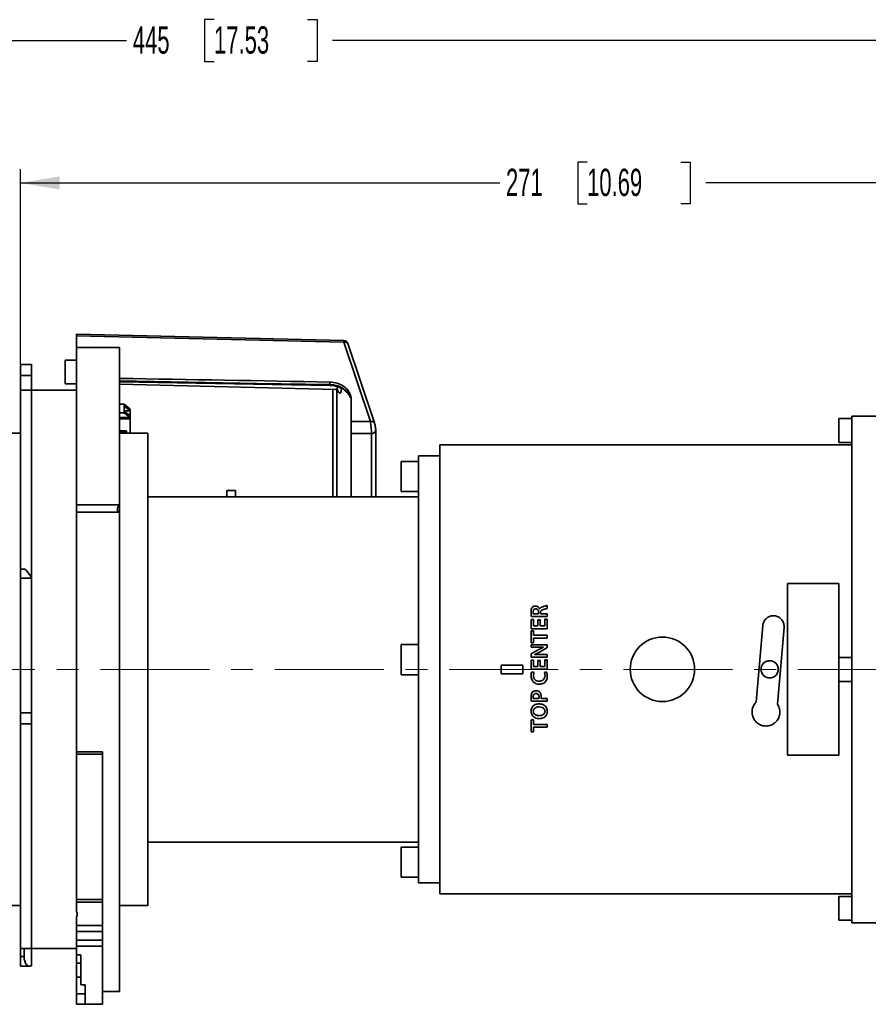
# Model space of a CAD drawing. Header units: millimetres. Extents: x 0 to 1118, y 0 to 864.
# Tile 57 of 96: x 550 to 649, y 662 to 776. Entities that reach past the tile are written whole.
import ezdxf

# ---------------------------------------------------------------- set-up
doc = ezdxf.new("R2010")
doc.units = ezdxf.units.MM
doc.linetypes.add('CENTERX2', pattern=[20.32, 12.7, -2.54, 2.54, -2.54])
doc.layers.add('ALPHAREV', color=7, linetype='Continuous', lineweight=25)
doc.styles.add('SLDTEXTSTYLE0', font='TXT', dxfattribs={"width": 0.605})
doc.dimstyles.new('SLDDIMSTYLE0', dxfattribs={"dimtxt": 3.175, "dimasz": 4.572, "dimexe": 0, "dimexo": 0.0625, "dimgap": 0.79375, "dimtad": 0, "dimtih": 1, "dimtoh": 1, "dimdec": 0, "dimlfac": 2, "dimrnd": 1e-09, "dimzin": 12, "dimdsep": 46, "dimtxsty": 'SLDTEXTSTYLE0', "dimsah": 1, "dimcen": 0.09, "dimadec": 0, "dimazin": 3, "dimtfac": 1, "dimtofl": 0, "dimtmove": 0, "dimatfit": 3, "dimfxl": 1, "dimfrac": 2, "dimtolj": 1, "dimtzin": 12, "dimarcsym": 0})

# ---------------------------------------------------------------- blocks, each defined once
blk = doc.blocks.new('_D_1')
at = {"layer": 'ALPHAREV'}
for p, q in [((572.46, 776.23), (571.37, 776.23)), ((571.37, 776.23), (571.37, 771.35)), ((583.37, 776.23), (584.47, 776.23)), ((584.47, 776.23), (584.47, 771.35)), ((462.95, 719.17), (462.95, 775.39)), ((685.6, 736.92), (685.6, 775.39)), ((462.95, 773.79), (562.27, 773.79)), ((685.6, 773.79), (586.28, 773.79)), ((571.37, 771.35), (572.46, 771.35)), ((584.47, 771.35), (583.37, 771.35))]:
    blk.add_line(p, q, dxfattribs=at)
for points in [[(462.95, 773.79), (467.53, 773.03), (467.53, 774.55)], [(685.6, 773.79), (681.03, 774.55), (681.03, 773.03)]]:
    blk.add_solid(points, dxfattribs=at)
at = {"layer": 'ALPHAREV', "char_height": 3.175, "attachment_point": 1, "style": 'SLDTEXTSTYLE0'}
for s, insert in [('445', (563, 775.45)), ('17.53', (572.46, 775.45))]:
    blk.add_mtext(s, dxfattribs=dict(at, insert=insert))
blk = doc.blocks.new('_D_2')
at = {"layer": 'ALPHAREV'}
for p, q in [((615.93, 759.65), (614.84, 759.65)), ((614.84, 759.65), (614.84, 754.78)), ((626.85, 759.65), (627.94, 759.65)), ((627.94, 759.65), (627.94, 754.78)), ((549.9, 696.25), (549.9, 758.81)), ((685.6, 736.92), (685.6, 758.81)), ((549.9, 757.21), (605.75, 757.21)), ((685.6, 757.21), (629.76, 757.21)), ((614.84, 754.78), (615.93, 754.78)), ((627.94, 754.78), (626.85, 754.78))]:
    blk.add_line(p, q, dxfattribs=at)
for points in [[(549.9, 757.21), (554.47, 756.45), (554.47, 757.98)], [(685.6, 757.21), (681.03, 757.98), (681.03, 756.45)]]:
    blk.add_solid(points, dxfattribs=at)
at = {"layer": 'ALPHAREV', "char_height": 3.175, "attachment_point": 1, "style": 'SLDTEXTSTYLE0'}
for s, insert in [('271', (606.48, 758.87)), ('10.69', (615.93, 758.87))]:
    blk.add_mtext(s, dxfattribs=dict(at, insert=insert))

msp = doc.modelspace()

# ---------------------------------------------------------------- linework, layer by layer
at = {"color": 7, "linetype": 'Continuous', "lineweight": 35}
for p, q in [((587.6, 738.86), (556.45, 739.62)), ((587.59, 738.67), (556.45, 739.43)), ((556.45, 739.43), (556.45, 738.07)), ((590.68, 729.42), (587.59, 738.67)), ((561.45, 738.07), (556.45, 738.07)), ((556.45, 719.75), (556.45, 738.07)), ((561.45, 719.75), (561.45, 738.07)), ((556.45, 736.56), (555.1, 736.56)), ((555.1, 736.56), (555.1, 733.81)), ((551.2, 736.07), (549.9, 736.07)), ((549.9, 734.81), (549.9, 736.07)), ((551.2, 736.07), (551.2, 734.81)), ((551.2, 734.81), (549.9, 734.81)), ((549.9, 733.07), (549.9, 734.81)), ((551.2, 733.07), (551.2, 734.81)), ((555.1, 733.81), (556.45, 733.81)), ((585.97, 733.73), (585.97, 734.03)), ((551.2, 733.07), (549.9, 733.07)), ((549.9, 712.25), (549.9, 733.07)), ((556.45, 733.07), (551.2, 733.07)), ((551.2, 711.25), (551.2, 733.07)), ((561.45, 733.77), (586.66, 733.15)), ((586.29, 720.67), (586.29, 733.16)), ((586.76, 733.14), (586.76, 720.67)), ((587.93, 732.86), (587.93, 732.86)), ((588.43, 731.78), (588.44, 731.69)), ((588.43, 731.78), (588.45, 731.69)), ((588.45, 732.01), (588.45, 729.42)), ((561.45, 731.44), (561.98, 731.44)), ((561.98, 730.44), (561.45, 730.44)), ((561.98, 731.44), (561.98, 731.24)), ((561.98, 731.44), (562.68, 730.88)), ((561.98, 731.24), (561.98, 730.65)), ((561.98, 731.24), (562.68, 730.68)), ((561.98, 730.68), (562.68, 730.68)), ((561.98, 730.65), (561.98, 730.44)), ((562.68, 730.08), (561.98, 730.65)), ((562.67, 729.89), (561.98, 730.44)), ((562.68, 730.88), (562.68, 730.68)), ((562.68, 730.68), (562.68, 730.08)), ((561.45, 729.89), (562.67, 729.89)), ((562.67, 729.74), (561.45, 729.74)), ((562.67, 729.89), (562.67, 729.74)), ((562.67, 729.74), (562.68, 729.73)), ((562.68, 729.73), (562.68, 730.08)), ((562.68, 729.73), (562.68, 728.07)), ((588.45, 729.42), (590.68, 729.42)), ((591.16, 729.22), (591.15, 729.28)), ((646.78, 729.79), (645.28, 729.79)), ((645.28, 727.01), (645.28, 729.79)), ((666.38, 730.07), (646.78, 730.07)), ((646.78, 700.57), (646.78, 730.07)), ((549.9, 728.07), (506.28, 728.07)), ((561.45, 728.34), (562.25, 728.34)), ((561.45, 728.2), (562.25, 728.2)), ((564.73, 728.07), (561.45, 728.07)), ((562.25, 728.34), (562.25, 728.2)), ((562.25, 728.2), (562.25, 728.07)), ((564.73, 700.57), (564.73, 728.07)), ((591.3, 720.67), (591.3, 728.43)), ((588.45, 728.03), (588.45, 720.67)), ((590.81, 720.67), (590.81, 728.04)), ((645.28, 727.01), (646.78, 727.01)), ((646.78, 726.72), (598.78, 726.72)), ((598.78, 700.57), (598.78, 726.72)), ((596.28, 724.78), (594.28, 724.78)), ((594.28, 721.28), (594.28, 724.78)), ((598.78, 725.45), (596.28, 725.45)), ((596.28, 725.45), (596.28, 675.7)), ((574.95, 721.39), (573.95, 721.39)), ((573.95, 720.67), (573.95, 721.39)), ((574.95, 721.39), (574.95, 720.67)), ((594.28, 721.28), (596.28, 721.28)), ((596.28, 720.67), (564.73, 720.67)), ((556.45, 719.75), (561.45, 719.75)), ((556.45, 718.89), (556.45, 719.75)), ((556.45, 690.99), (556.45, 718.89)), ((561.45, 718.89), (556.45, 718.89)), ((561.45, 719.75), (561.45, 718.89)), ((561.45, 663.07), (561.45, 718.89)), ((550.39, 712.25), (549.9, 712.25)), ((549.9, 711.19), (549.9, 712.25)), ((551.2, 711.19), (549.9, 711.19)), ((549.9, 711.19), (549.9, 695.51)), ((551.2, 711.25), (551.2, 711.19)), ((551.2, 711.19), (551.2, 695.51)), ((639.28, 710.57), (645.28, 710.57)), ((639.28, 690.57), (639.28, 710.57)), ((645.28, 710.57), (645.28, 701.96)), ((610.4, 707.62), (610.39, 707.62)), ((611.28, 707.67), (611.28, 708.01)), ((609.7, 706.37), (609.42, 706.37)), ((609.42, 706.37), (609.42, 705.3)), ((609.44, 706.73), (611.28, 706.73)), ((610.27, 707.05), (609.67, 707.05)), ((609.7, 705.63), (609.7, 706.37)), ((610.19, 706.33), (610.19, 705.63)), ((610.46, 706.33), (610.19, 706.33)), ((610.27, 707.25), (610.27, 707.05)), ((610.46, 705.63), (610.46, 706.33)), ((610.51, 707.05), (610.51, 707.22)), ((611.28, 707.05), (610.51, 707.05)), ((611.28, 706.41), (611, 706.41)), ((611, 706.41), (611, 705.63)), ((611.28, 706.73), (611.28, 707.05)), ((611.28, 705.3), (611.28, 706.41)), ((609.42, 705.3), (611.28, 705.3)), ((610.19, 705.63), (609.7, 705.63)), ((611, 705.63), (610.46, 705.63)), ((636.4, 705.67), (635.62, 696.74)), ((638.11, 696.53), (638.9, 705.45)), ((609.7, 705.07), (609.42, 705.07)), ((609.42, 705.07), (609.42, 703.68)), ((609.7, 704.54), (609.7, 705.07)), ((611.28, 704.54), (609.7, 704.54)), ((609.7, 703.68), (609.7, 704.21)), ((609.7, 704.21), (611.28, 704.21)), ((611.28, 704.21), (611.28, 704.54)), ((596.28, 703.45), (594.28, 703.45)), ((594.28, 701.7), (594.28, 703.45)), ((609.42, 703.68), (609.7, 703.68)), ((610.22, 702.85), (609.42, 702.37)), ((611.28, 703.44), (609.43, 703.44)), ((609.43, 703.44), (609.43, 703.14)), ((609.43, 703.14), (610.07, 703.14)), ((610.47, 702.62), (611.28, 703.11)), ((610.85, 703.17), (610.85, 703.17)), ((611.28, 703.11), (611.28, 703.44)), ((594.28, 699.95), (594.28, 701.7)), ((609.42, 702.37), (609.42, 702)), ((609.42, 702), (611.28, 702)), ((609.83, 702.28), (609.83, 702.29)), ((611.28, 702.3), (610.61, 702.3)), ((611.28, 701.68), (611, 701.68)), ((611, 701.68), (611, 700.9)), ((611.28, 702), (611.28, 702.3)), ((611.28, 700.58), (611.28, 701.68)), ((646.78, 701.96), (645.28, 701.96)), ((645.28, 700.57), (645.28, 701.96)), ((564.73, 673.07), (564.73, 700.57)), ((598.78, 674.42), (598.78, 700.57)), ((605.93, 701.07), (608.43, 701.07)), ((605.93, 700.07), (605.93, 701.07)), ((608.43, 701.07), (608.43, 700.07)), ((609.7, 701.64), (609.42, 701.64)), ((609.42, 701.64), (609.42, 700.58)), ((609.42, 700.58), (611.28, 700.58)), ((609.7, 700.9), (609.7, 701.64)), ((610.19, 700.9), (609.7, 700.9)), ((610.19, 701.6), (610.19, 700.9)), ((610.46, 701.6), (610.19, 701.6)), ((610.46, 700.9), (610.46, 701.6)), ((611, 700.9), (610.46, 700.9)), ((645.28, 699.18), (645.28, 700.57)), ((646.78, 671.07), (646.78, 700.57)), ((594.28, 699.95), (596.28, 699.95)), ((608.43, 700.07), (605.93, 700.07)), ((609.75, 700.21), (609.48, 700.28)), ((611.22, 700.27), (610.96, 700.21)), ((645.28, 699.18), (646.78, 699.18)), ((645.28, 699.18), (645.28, 690.57)), ((610.33, 697.19), (609.67, 697.19)), ((611.28, 697.19), (610.58, 697.19)), ((611.28, 696.87), (611.28, 697.19)), ((609.44, 696.87), (611.28, 696.87)), ((549.9, 695.51), (551.2, 695.51)), ((549.9, 694.22), (549.9, 695.51)), ((551.2, 695.51), (551.2, 694.22)), ((609.4, 695.7), (609.4, 695.7)), ((609.67, 695.7), (609.67, 695.7)), ((549.9, 694.22), (551.2, 694.22)), ((549.9, 668.07), (549.9, 694.22)), ((551.2, 668.07), (551.2, 694.22)), ((609.7, 694.7), (609.42, 694.7)), ((609.42, 694.7), (609.42, 693.31)), ((609.7, 694.17), (609.7, 694.7)), ((611.28, 694.17), (609.7, 694.17)), ((609.7, 693.31), (609.7, 693.84)), ((609.7, 693.84), (611.28, 693.84)), ((611.28, 693.84), (611.28, 694.17)), ((609.42, 693.31), (609.7, 693.31)), ((559.45, 690.99), (556.45, 690.99)), ((556.45, 690.7), (556.45, 690.99)), ((559.45, 690.7), (556.45, 690.7)), ((556.45, 690.7), (556.45, 673.78)), ((559.45, 669.85), (559.45, 690.99)), ((645.28, 690.57), (639.28, 690.57)), ((564.73, 680.47), (596.28, 680.47)), ((596.28, 679.86), (594.28, 679.86)), ((594.28, 676.36), (594.28, 679.86)), ((594.28, 676.36), (596.28, 676.36)), ((596.28, 675.7), (598.78, 675.7)), ((598.78, 674.42), (646.78, 674.42)), ((506.28, 673.07), (549.9, 673.07)), ((556.45, 673.48), (556.45, 673.78)), ((559.45, 673.78), (556.45, 673.78)), ((559.45, 673.48), (556.45, 673.48)), ((556.45, 673.48), (556.45, 672.39)), ((561.45, 673.07), (564.73, 673.07)), ((646.78, 674.14), (645.28, 674.14)), ((645.28, 671.36), (645.28, 674.14)), ((556.45, 671.72), (556.45, 670.75)), ((556.45, 670.75), (559.45, 670.75)), ((556.45, 670.06), (556.45, 670.75)), ((645.28, 671.36), (646.78, 671.36)), ((646.78, 671.07), (666.38, 671.07)), ((559.45, 670.06), (556.45, 670.06)), ((556.45, 670.06), (556.45, 669.04)), ((559.45, 669.85), (559.45, 669.04)), ((556.45, 669.04), (559.45, 669.04)), ((556.45, 668.34), (556.45, 669.04)), ((559.45, 669.04), (559.45, 668.34)), ((549.9, 668.07), (551.2, 668.07)), ((549.9, 667.12), (549.9, 668.07)), ((550.34, 667.12), (550.34, 668.07)), ((551.2, 668.07), (556.45, 668.07)), ((551.2, 668.07), (551.2, 666.07)), ((559.45, 668.34), (556.45, 668.34)), ((556.45, 668.34), (556.45, 667.32)), ((556.45, 667.32), (556.95, 667.32)), ((556.45, 667.32), (556.45, 666.37)), ((556.95, 663.85), (556.95, 667.32)), ((559.45, 668.34), (559.45, 661.57)), ((549.9, 667.12), (550.34, 667.12)), ((549.9, 666.02), (549.9, 667.12)), ((556.45, 666.37), (556.95, 666.37)), ((556.45, 664.74), (556.45, 666.37)), ((549.9, 666.02), (550.97, 666.02)), ((556.95, 664.74), (556.45, 664.74)), ((556.45, 664.74), (556.45, 662.8)), ((557.45, 663.85), (556.95, 663.85)), ((557.45, 661.57), (557.45, 663.85)), ((556.45, 662.8), (557.45, 662.8)), ((556.45, 662.8), (557.45, 662.8)), ((556.45, 662.8), (556.45, 662.8)), ((556.45, 662.8), (556.45, 661.59)), ((559.45, 663.07), (561.45, 663.07)), ((557.45, 661.59), (556.45, 661.59)), ((557.45, 661.57), (559.45, 661.57))]:
    msp.add_line(p, q, dxfattribs=at)
at = {"color": 7, "linetype": 'Continuous', "lineweight": 35, "flags": 128}
for points in [[(588.06, 738.52), (588.06, 738.52), (588.03, 738.57), (587.99, 738.62), (587.93, 738.65), (587.86, 738.67), (587.78, 738.68), (587.69, 738.68), (587.59, 738.67)], [(591.15, 729.28), (589.49, 734.24), (588.06, 738.52)], [(561.45, 734.16), (577.45, 733.88), (585.97, 733.73)], [(561.45, 734.06), (563.71, 734.02), (585.97, 733.63)], [(586.16, 733.61), (584.2, 733.66), (583.7, 733.67)], [(591.15, 729.28), (591.15, 729.28), (591.12, 729.33), (591.08, 729.37), (591.02, 729.41), (590.95, 729.43), (590.86, 729.44), (590.77, 729.44), (590.68, 729.42)], [(590.81, 728.04), (589.45, 728.03), (588.45, 728.03)]]:
    msp.add_lwpolyline(points, dxfattribs=at)
at = {"color": 7, "linetype": 'Continuous', "lineweight": 35}
for centre, radius in [((624.71, 700.58), 3.75), ((637.21, 700.58), 1)]:
    msp.add_circle(centre, radius, dxfattribs=at)
for centre, radius, start, end in [((577.2, 738.95), 10.4, 358.4349, 359.5327), ((587.58, 738.37), 0.5, 18.4784, 88.5953), ((584.79, 733.73), 1.18, 355.063, 0.0267), ((588.03, 732.95), 0.135, 174.8345, 220.3926), ((590.86, 728.48), 0.444, 263.6034, 353.6321)]:
    msp.add_arc(centre, radius, start, end, dxfattribs=at)
for centre, major_axis, ratio, start_param, end_param in [((-985.99, 717.23), (3173.89, -33.32), 0.012077, 1.052765, 1.061636), ((561.83, 719.51), (0.541, 0.541), 0.57735, 1.690699, 3.545289), ((551.2, 710.75), (-0.84, 1.49), 0.147696, 4.97018, 6.200637), ((551.2, 667.52), (0.33, 1.49), 0.538071, 1.959262, 3.530058)]:
    msp.add_ellipse(centre, major_axis=major_axis, ratio=ratio, start_param=start_param, end_param=end_param, dxfattribs=at)
for points, knots in [([(556.45, 739.43), (556.45, 739.47), (556.45, 739.55), (556.45, 739.62), (556.45, 739.62), (556.45, 739.62)], [0, 0, 0, 0, 0.365993, 0.73199, 1, 1, 1, 1]), ([(585.97, 734.03), (586.26, 734), (586.82, 733.95), (587.56, 733.59), (588.12, 733.07), (588.41, 732.51), (588.44, 732.15), (588.45, 732.01)], [0, 0, 0, 0, 0.2159153, 0.4318315, 0.6477241, 0.8635863, 1, 1, 1, 1]), ([(585.97, 733.73), (586.15, 733.72), (586.61, 733.69), (587.31, 733.45), (587.7, 733.12), (587.9, 732.96)], [0, 0, 0, 0, 0.241411, 0.62342, 1, 1, 1, 1]), ([(585.97, 733.62), (585.99, 733.63), (586.21, 733.64), (586.64, 733.56), (587.21, 733.37), (587.65, 733.12), (587.85, 732.93), (587.92, 732.85)], [0, 0, 0, 0, 0.021623, 0.29527, 0.566653, 0.838686, 1, 1, 1, 1]), ([(586.65, 733.16), (586.69, 733.17), (586.77, 733.18), (586.82, 733.36), (586.82, 733.54), (586.82, 733.59)], [0, 0, 0, 0, 0.367004, 0.788294, 1, 1, 1, 1]), ([(586.65, 733.14), (586.7, 733.14), (586.79, 733.14), (586.88, 733.08), (586.91, 733.05), (586.9, 733.06), (586.9, 733.06)], [0, 0, 0, 0, 0.269518, 0.608429, 0.912408, 1, 1, 1, 1]), ([(587.3, 733.33), (587.29, 733.26), (587.29, 733.03), (587.23, 732.78), (587.11, 732.71), (586.97, 732.83), (586.88, 733.03), (586.85, 733.09)], [0, 0, 0, 0, 0.1228, 0.36645, 0.620203, 0.879386, 1, 1, 1, 1]), ([(587.9, 732.96), (588.07, 732.77), (588.28, 732.53), (588.33, 732.26), (588.34, 732.2)], [0, 0, 0, 0, 0.782287, 1, 1, 1, 1]), ([(587.93, 732.86), (587.94, 732.86), (588.06, 732.75), (588.23, 732.51), (588.31, 732.29), (588.34, 732.2)], [0, 0, 0, 0, 0.010708, 0.59966, 1, 1, 1, 1]), ([(588.45, 729.42), (588.45, 729.32), (588.45, 729.13), (588.45, 728.78), (588.45, 728.45), (588.45, 728.19), (588.45, 728.07), (588.45, 728.03)], [0, 0, 0, 0, 0.217727, 0.435456, 0.65315, 0.87083, 1, 1, 1, 1]), ([(590.81, 728.04), (590.81, 728.07), (590.81, 728.18), (590.8, 728.43), (590.77, 728.77), (590.73, 729.12), (590.7, 729.32), (590.68, 729.42)], [0, 0, 0, 0, 0.1067361, 0.3259887, 0.5501594, 0.7755852, 1, 1, 1, 1]), ([(591.3, 728.43), (591.3, 728.49), (591.3, 728.62), (591.26, 728.86), (591.21, 729.1), (591.16, 729.22), (591.15, 729.27)], [0, 0, 0, 0, 0.234487, 0.515453, 0.803798, 1, 1, 1, 1]), ([(609.55, 707.79), (609.5, 707.72), (609.43, 707.6), (609.4, 707.4), (609.4, 707.29), (609.4, 707.23)], [0, 0, 0, 0, 0.404765, 0.699513, 1, 1, 1, 1]), ([(609.92, 707.94), (609.89, 707.94), (609.79, 707.94), (609.65, 707.89), (609.58, 707.82), (609.55, 707.79)], [0, 0, 0, 0, 0.250075, 0.655251, 1, 1, 1, 1]), ([(609.65, 707.26), (609.65, 707.31), (609.66, 707.4), (609.71, 707.51), (609.77, 707.57), (609.86, 707.61), (609.92, 707.61), (609.95, 707.62)], [0, 0, 0, 0, 0.312051, 0.488439, 0.666451, 0.818184, 1, 1, 1, 1]), ([(610.39, 707.62), (610.36, 707.67), (610.31, 707.78), (610.17, 707.89), (610.04, 707.94), (609.95, 707.94), (609.92, 707.94)], [0, 0, 0, 0, 0.329963, 0.588881, 0.848693, 1, 1, 1, 1]), ([(609.95, 707.62), (610, 707.61), (610.07, 707.6), (610.16, 707.54), (610.22, 707.46), (610.26, 707.36), (610.26, 707.29), (610.27, 707.25)], [0, 0, 0, 0, 0.237698, 0.402365, 0.566368, 0.802146, 1, 1, 1, 1]), ([(610.76, 707.87), (610.72, 707.86), (610.63, 707.83), (610.51, 707.77), (610.43, 707.68), (610.41, 707.63), (610.4, 707.62)], [0, 0, 0, 0, 0.249071, 0.613655, 0.885039, 1, 1, 1, 1]), ([(610.51, 707.22), (610.52, 707.27), (610.52, 707.35), (610.59, 707.44), (610.69, 707.51), (610.78, 707.53), (610.84, 707.55)], [0, 0, 0, 0, 0.308904, 0.472114, 0.63479, 1, 1, 1, 1]), ([(611.28, 708.01), (611.23, 708), (611.13, 707.96), (610.95, 707.92), (610.82, 707.88), (610.76, 707.87)], [0, 0, 0, 0, 0.250735, 0.625265, 1, 1, 1, 1]), ([(610.84, 707.55), (610.91, 707.57), (611.02, 707.59), (611.17, 707.63), (611.24, 707.66), (611.28, 707.67)], [0, 0, 0, 0, 0.498828, 0.748854, 1, 1, 1, 1]), ([(609.4, 707.23), (609.4, 707.14), (609.4, 707.02), (609.42, 706.85), (609.43, 706.77), (609.44, 706.73)], [0, 0, 0, 0, 0.498689, 0.74909, 1, 1, 1, 1]), ([(609.67, 707.05), (609.66, 707.09), (609.65, 707.14), (609.65, 707.21), (609.65, 707.24), (609.65, 707.26)], [0, 0, 0, 0, 0.496216, 0.748029, 1, 1, 1, 1]), ([(638.9, 705.45), (638.89, 705.6), (638.89, 705.89), (638.7, 706.28), (638.4, 706.6), (638.01, 706.79), (637.59, 706.84), (637.18, 706.75), (636.82, 706.53), (636.55, 706.21), (636.43, 705.9), (636.41, 705.72), (636.4, 705.67)], [0, 0, 0, 0, 0.110224, 0.220443, 0.330518, 0.43864, 0.543884, 0.647206, 0.750808, 0.856619, 0.965155, 1, 1, 1, 1]), ([(610.07, 703.14), (610.14, 703.14), (610.27, 703.14), (610.53, 703.15), (610.72, 703.16), (610.85, 703.17)], [0, 0, 0, 0, 0.250059, 0.500126, 1, 1, 1, 1]), ([(610.85, 703.17), (610.79, 703.14), (610.69, 703.1), (610.53, 703.02), (610.38, 702.94), (610.27, 702.88), (610.22, 702.85)], [0, 0, 0, 0, 0.249879, 0.499811, 0.74978, 1, 1, 1, 1]), ([(609.83, 702.29), (609.88, 702.32), (609.99, 702.37), (610.2, 702.48), (610.36, 702.57), (610.47, 702.62)], [0, 0, 0, 0, 0.249957, 0.499958, 1, 1, 1, 1]), ([(610.61, 702.3), (610.55, 702.3), (610.42, 702.3), (610.16, 702.3), (609.96, 702.29), (609.83, 702.28)], [0, 0, 0, 0, 0.250039, 0.500081, 1, 1, 1, 1]), ([(609.48, 700.28), (609.47, 700.24), (609.43, 700.17), (609.41, 700.01), (609.4, 699.9), (609.4, 699.83)], [0, 0, 0, 0, 0.277919, 0.554511, 1, 1, 1, 1]), ([(609.4, 699.83), (609.41, 699.68), (609.44, 699.43), (609.64, 699.13), (609.87, 698.94), (610.13, 698.86), (610.3, 698.85), (610.37, 698.85)], [0, 0, 0, 0, 0.290182, 0.483706, 0.677782, 0.85648, 1, 1, 1, 1]), ([(609.68, 699.85), (609.68, 699.88), (609.68, 699.94), (609.7, 700.06), (609.73, 700.15), (609.75, 700.21)], [0, 0, 0, 0, 0.250507, 0.501281, 1, 1, 1, 1]), ([(610.36, 699.2), (610.25, 699.21), (610.09, 699.22), (609.88, 699.34), (609.76, 699.49), (609.69, 699.66), (609.68, 699.79), (609.68, 699.85)], [0, 0, 0, 0, 0.289338, 0.468564, 0.648273, 0.827553, 1, 1, 1, 1]), ([(611.03, 699.85), (611.02, 699.76), (611.01, 699.6), (610.9, 699.41), (610.75, 699.29), (610.57, 699.21), (610.43, 699.2), (610.36, 699.2)], [0, 0, 0, 0, 0.25635, 0.434111, 0.612132, 0.792768, 1, 1, 1, 1]), ([(610.37, 698.85), (610.51, 698.86), (610.74, 698.88), (611.02, 699.05), (611.19, 699.26), (611.29, 699.52), (611.3, 699.7), (611.3, 699.79)], [0, 0, 0, 0, 0.275833, 0.4578322, 0.6400401, 0.8158982, 1, 1, 1, 1]), ([(610.96, 700.21), (610.97, 700.18), (610.99, 700.12), (611.02, 700), (611.02, 699.91), (611.03, 699.85)], [0, 0, 0, 0, 0.251207, 0.502273, 1, 1, 1, 1]), ([(611.3, 699.79), (611.3, 699.83), (611.3, 699.91), (611.28, 700.07), (611.25, 700.19), (611.22, 700.27)], [0, 0, 0, 0, 0.2510073, 0.5021879, 1, 1, 1, 1]), ([(609.55, 697.91), (609.51, 697.84), (609.44, 697.72), (609.41, 697.54), (609.4, 697.43), (609.4, 697.37)], [0, 0, 0, 0, 0.412004, 0.702752, 1, 1, 1, 1]), ([(609.4, 697.37), (609.4, 697.29), (609.4, 697.16), (609.42, 696.99), (609.43, 696.91), (609.44, 696.87)], [0, 0, 0, 0, 0.498574, 0.748822, 1, 1, 1, 1]), ([(609.97, 698.08), (609.93, 698.08), (609.82, 698.07), (609.67, 698.02), (609.58, 697.94), (609.55, 697.91)], [0, 0, 0, 0, 0.252095, 0.663035, 1, 1, 1, 1]), ([(609.65, 697.38), (609.66, 697.45), (609.66, 697.54), (609.72, 697.65), (609.8, 697.72), (609.89, 697.75), (609.95, 697.75), (609.98, 697.75)], [0, 0, 0, 0, 0.322457, 0.496941, 0.672359, 0.835057, 1, 1, 1, 1]), ([(609.67, 697.19), (609.66, 697.22), (609.65, 697.27), (609.65, 697.34), (609.65, 697.37), (609.65, 697.38)], [0, 0, 0, 0, 0.496766, 0.748328, 1, 1, 1, 1]), ([(610.4, 697.93), (610.36, 697.97), (610.26, 698.04), (610.1, 698.08), (610.01, 698.08), (609.97, 698.08)], [0, 0, 0, 0, 0.379748, 0.758908, 1, 1, 1, 1]), ([(609.98, 697.75), (610.03, 697.75), (610.12, 697.74), (610.22, 697.68), (610.29, 697.6), (610.33, 697.48), (610.34, 697.4), (610.34, 697.35)], [0, 0, 0, 0, 0.248122, 0.411702, 0.575189, 0.789413, 1, 1, 1, 1]), ([(610.34, 697.35), (610.34, 697.33), (610.34, 697.29), (610.33, 697.23), (610.33, 697.21), (610.33, 697.19)], [0, 0, 0, 0, 0.497006, 0.747634, 1, 1, 1, 1]), ([(610.59, 697.35), (610.59, 697.41), (610.59, 697.51), (610.55, 697.69), (610.49, 697.84), (610.42, 697.91), (610.4, 697.93)], [0, 0, 0, 0, 0.25042, 0.501275, 0.895764, 1, 1, 1, 1]), ([(610.58, 697.19), (610.58, 697.22), (610.59, 697.26), (610.59, 697.31), (610.59, 697.34), (610.59, 697.35)], [0, 0, 0, 0, 0.498265, 0.748971, 1, 1, 1, 1]), ([(610.33, 696.56), (610.18, 696.54), (609.93, 696.52), (609.65, 696.33), (609.48, 696.12), (609.41, 695.9), (609.41, 695.76), (609.4, 695.7)], [0, 0, 0, 0, 0.3174074, 0.511776, 0.7072555, 0.8815123, 1, 1, 1, 1]), ([(609.67, 695.7), (609.68, 695.77), (609.7, 695.89), (609.81, 696.03), (609.98, 696.14), (610.17, 696.2), (610.3, 696.2), (610.35, 696.2)], [0, 0, 0, 0, 0.226097, 0.382519, 0.575134, 0.851627, 1, 1, 1, 1]), ([(611.3, 695.68), (611.29, 695.81), (611.26, 696.03), (611.08, 696.29), (610.85, 696.47), (610.58, 696.54), (610.4, 696.55), (610.33, 696.56)], [0, 0, 0, 0, 0.268988, 0.45171, 0.634385, 0.860351, 1, 1, 1, 1]), ([(610.35, 696.2), (610.47, 696.2), (610.65, 696.18), (610.85, 696.07), (610.96, 695.96), (611.02, 695.83), (611.03, 695.74), (611.03, 695.7)], [0, 0, 0, 0, 0.371108, 0.55902, 0.713396, 0.868083, 1, 1, 1, 1]), ([(635.62, 696.74), (635.51, 696.6), (635.28, 696.32), (635.13, 695.77), (635.17, 695.22), (635.39, 694.7), (635.77, 694.28), (636.27, 694.02), (636.82, 693.95), (637.36, 694.05), (637.82, 694.32), (638.18, 694.73), (638.4, 695.24), (638.42, 695.8), (638.29, 696.24), (638.15, 696.46), (638.11, 696.53)], [0, 0, 0, 0, 0.074449, 0.148867, 0.224106, 0.300406, 0.376925, 0.452205, 0.525292, 0.596754, 0.668312, 0.741539, 0.81685, 0.893361, 0.969668, 1, 1, 1, 1]), ([(609.4, 695.7), (609.42, 695.58), (609.44, 695.36), (609.62, 695.11), (609.84, 694.94), (610.1, 694.85), (610.28, 694.84), (610.36, 694.83)], [0, 0, 0, 0, 0.259489, 0.444166, 0.628401, 0.823294, 1, 1, 1, 1]), ([(610.36, 695.18), (610.23, 695.2), (610.04, 695.21), (609.84, 695.33), (609.73, 695.45), (609.68, 695.57), (609.68, 695.66), (609.67, 695.7)], [0, 0, 0, 0, 0.393029, 0.57694, 0.7272701, 0.8778246, 1, 1, 1, 1]), ([(611.03, 695.7), (611.02, 695.63), (611, 695.51), (610.89, 695.35), (610.73, 695.25), (610.54, 695.19), (610.41, 695.19), (610.36, 695.18)], [0, 0, 0, 0, 0.225927, 0.383459, 0.584731, 0.853111, 1, 1, 1, 1]), ([(610.36, 694.83), (610.52, 694.85), (610.76, 694.87), (611.05, 695.05), (611.22, 695.27), (611.29, 695.49), (611.3, 695.62), (611.3, 695.68)], [0, 0, 0, 0, 0.313634, 0.510638, 0.708487, 0.883839, 1, 1, 1, 1]), ([(556.45, 672.39), (556.5, 672.25), (556.56, 672.02), (556.48, 671.8), (556.45, 671.72)], [0, 0, 0, 0, 0.622449, 1, 1, 1, 1])]:
    msp.add_open_spline(points, degree=3, knots=knots, dxfattribs=at)
at = {"layer": 'ALPHAREV', "linetype": 'CENTERX2', "lineweight": 18}
msp.add_line((457.62, 700.57), (691.61, 700.57), dxfattribs=at)

# ---------------------------------------------------------------- dimensions: what is measured, and where the dimension line sits
at = {"layer": 'ALPHAREV'}
for base, p2, picture, middle in [((462.95, 773.79), (462.95, 717.57), '_D_1', (574.28, 773.79)), ((549.9, 757.21), (549.9, 694.65), '_D_2', (617.75, 757.21))]:
    dim = msp.add_linear_dim(base=base, p1=(685.6, 735.32), p2=p2, dimstyle='SLDDIMSTYLE0', dxfattribs=at)
    dim.commit()
    dim.dimension.update_dxf_attribs({"geometry": picture, "text_midpoint": middle, "dimtype": 160})

doc.saveas('drawing.dxf')
